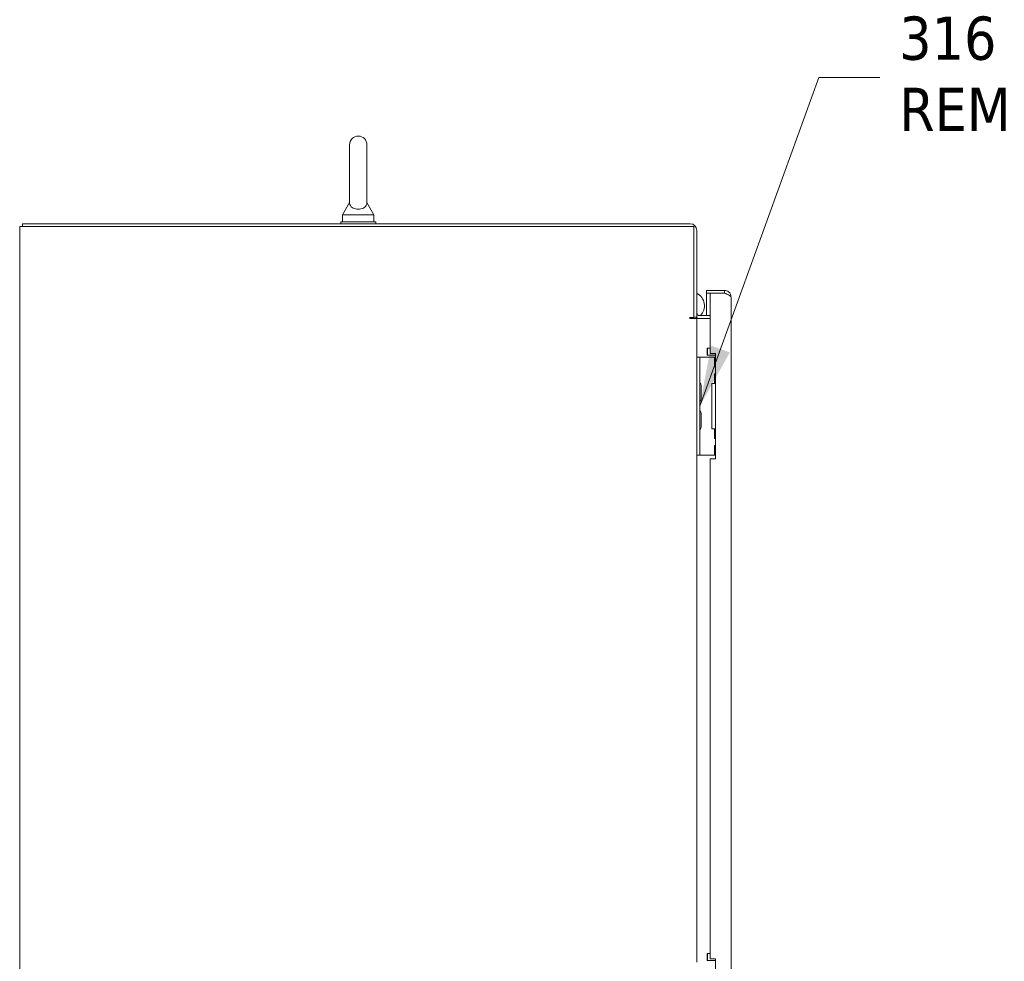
# Model space of a CAD drawing. Header units: inches. Extents: x 15 to 357, y 5 to 227.
# Tile 9 of 107: x 17 to 52, y 142 to 176. Entities that reach past the tile are written whole.
import ezdxf

# ---------------------------------------------------------------- set-up
doc = ezdxf.new("R2010")
doc.units = ezdxf.units.IN
doc.header["$LTSCALE"] = 22
doc.header["$MEASUREMENT"] = 0
doc.layers.get('0').update_dxf_attribs({"lineweight": 0})
doc.layers.add('Symbol (ANSI)', color=7, linetype='Continuous', lineweight=5)
doc.layers.add('Visible (ANSI)', color=7, linetype='Continuous', lineweight=5)
doc.styles.add('ROMANS', font='tahoma.ttf')
doc.dimstyles.new('Default (ANSI)$7', dxfattribs={"dimscale": 22, "dimtxt": 0.07, "dimasz": 0.098425, "dimexe": 0.125, "dimexo": 0.0625, "dimgap": 0.031496, "dimtad": 0, "dimtih": 1, "dimtoh": 1, "dimrnd": 1e-08, "dimzin": 0, "dimdsep": 46, "dimtxsty": 'ROMANS', "dimblk": 'Filled-1', "dimcen": 0.09, "dimdle": 0.393701, "dimclrd": 256, "dimclre": 256, "dimclrt": 256, "dimadec": 0, "dimazin": 0, "dimtfac": 0.928571, "dimtofl": 0, "dimtmove": 0, "dimatfit": 3, "dimfxl": 1, "dimtolj": 1, "dimtzin": 0, "dimlwd": -1, "dimlwe": -1, "dimarcsym": 0})

# ---------------------------------------------------------------- blocks, each defined once
blk = doc.blocks.new('Filled-1')
at = {"color": 0}
for p, q in [((0, 0), (-1, 0.179)), ((-1, 0.179), (-1, -0.179)), ((-1, 0), (0, 0)), ((-1, -0.179), (0, 0))]:
    blk.add_line(p, q, dxfattribs=at)
at = {"color": 0, "flags": 128}
blk.add_lwpolyline([(-1, -0.179), (0, 0), (-1, 0.179), (-1, -0.179)], dxfattribs=at)
at = {"color": 0}
blk.add_solid([(-1, -0.179), (0, 0), (-1, 0.179), (-1, -0.179)], dxfattribs=at)

msp = doc.modelspace()

# ---------------------------------------------------------------- linework, layer by layer
at = {"layer": 'Visible (ANSI)'}
for p, q in [((28.3399, 171.551), (28.3399, 169.491)), ((28.9599, 169.491), (28.9599, 171.551)), ((28.3399, 169.491), (28.0899, 169.051)), ((28.9599, 169.491), (29.2099, 169.051)), ((40.4698, 168.7385), (16.6894, 168.7385)), ((16.6894, 168.6365), (16.6894, 168.7385)), ((29.2749, 168.801), (28.0249, 168.801)), ((28.0249, 168.801), (28.0249, 168.7385)), ((28.0899, 169.051), (29.2099, 169.051)), ((28.0899, 169.051), (28.0899, 168.801)), ((29.2099, 169.051), (29.2099, 168.801)), ((29.2749, 168.801), (29.2749, 168.7385)), ((16.83, 168.6365), (16.5874, 168.6365)), ((16.5874, 108.7155), (16.5874, 168.6365)), ((16.83, 168.6365), (40.6104, 168.6365)), ((40.6104, 168.6365), (40.6104, 165.3948)), ((40.7124, 165.4145), (40.7124, 168.4959)), ((41.692, 166.3635), (41.0596, 166.3635)), ((41.0596, 166.2615), (41.0596, 166.3635)), ((41.692, 166.2615), (41.692, 166.3635)), ((41.692, 166.2615), (41.0596, 166.2615)), ((41.1846, 166.2608), (41.0596, 166.2608)), ((41.0596, 166.2608), (41.0596, 165.4655)), ((41.1846, 166.2608), (41.1846, 164.1135)), ((41.1846, 166.2608), (41.692, 166.2608)), ((41.9346, 166.1209), (41.9346, 115.2311)), ((40.4698, 165.3948), (40.6104, 165.3948)), ((40.7124, 165.3635), (40.4698, 165.3635)), ((40.7124, 165.4145), (40.6104, 165.4145)), ((40.8061, 165.3635), (40.7124, 165.3635)), ((40.7124, 165.3635), (40.7124, 163.9883)), ((41.1846, 165.4655), (40.8061, 165.4655)), ((41.1846, 165.3635), (40.8061, 165.3635)), ((41.0776, 164.291), (41.0876, 164.301)), ((41.0776, 164.061), (41.0776, 164.291)), ((41.0876, 164.301), (41.0876, 164.051)), ((41.1846, 164.301), (41.0876, 164.301)), ((40.8164, 163.9885), (40.7124, 163.9885)), ((40.7124, 163.8635), (40.7124, 163.9883)), ((40.7124, 160.6135), (40.7124, 163.8635)), ((40.8164, 163.9885), (40.8164, 163.8635)), ((40.8789, 163.9885), (40.8164, 163.9885)), ((40.8164, 160.6135), (40.8164, 163.8635)), ((41.3386, 163.9885), (40.8789, 163.9885)), ((41.0776, 164.061), (41.0876, 164.051)), ((41.3721, 164.051), (41.0876, 164.051)), ((41.1846, 164.1135), (41.3721, 164.1135)), ((41.3721, 163.9885), (41.3386, 163.9885)), ((41.3386, 163.9885), (41.3386, 163.6448)), ((41.3721, 164.1135), (41.3721, 160.3635)), ((41.3721, 163.6448), (41.3386, 163.6448)), ((41.3386, 163.3948), (41.3721, 163.3948)), ((41.3386, 163.3948), (41.3386, 163.051)), ((40.8685, 162.5032), (40.8685, 162.9738)), ((41.2436, 163.051), (41.3386, 163.051)), ((41.2436, 161.426), (41.2436, 163.051)), ((41.3721, 163.051), (41.3386, 163.051)), ((40.8685, 161.5032), (40.8685, 161.9738)), ((41.3386, 161.426), (41.2436, 161.426)), ((41.3386, 161.426), (41.3721, 161.426)), ((41.3386, 161.426), (41.3386, 161.0823)), ((41.3721, 161.0823), (41.3386, 161.0823)), ((41.3386, 160.8323), (41.3721, 160.8323)), ((41.3386, 160.8323), (41.3386, 160.4885)), ((40.7124, 160.4887), (40.7124, 160.6135)), ((40.7124, 160.4887), (40.7124, 142.4258)), ((40.7124, 160.4885), (40.8164, 160.4885)), ((40.8164, 160.6135), (40.8164, 160.4885)), ((40.8789, 160.4885), (40.8164, 160.4885)), ((41.3386, 160.4885), (40.8789, 160.4885)), ((41.1846, 160.3635), (41.1846, 142.551)), ((41.3721, 160.3635), (41.1846, 160.3635)), ((41.3386, 160.4885), (41.3721, 160.4885)), ((41.0776, 142.7285), (41.0876, 142.7385)), ((41.0776, 142.4985), (41.0776, 142.7285)), ((41.0776, 142.4985), (41.0876, 142.4885)), ((41.0876, 142.7385), (41.0876, 142.4885)), ((41.1846, 142.7385), (41.0876, 142.7385)), ((41.3721, 142.4885), (41.0876, 142.4885)), ((41.1846, 142.551), (41.3721, 142.551)), ((41.3721, 142.551), (41.3721, 138.801))]:
    msp.add_line(p, q, dxfattribs=at)
for centre, radius, start, end in [((28.6499, 171.551), 0.31, 0, 180), ((40.4698, 168.4959), 0.2426, 0, 90), ((40.4838, 165.8137), 0.5, 315.86476, 62.7986), ((40.4698, 165.3791), 0.0156, 90, 270), ((40.8061, 165.5593), 0.1957, 227.68574, 270), ((40.4838, 165.8137), 0.5, 295.79531, 299.55308), ((40.8061, 165.5593), 0.0938, 180, 270), ((40.8476, 163.0793), 0.0312, 180, 230.25381), ((40.7549, 162.9678), 0.1138, 4.18099, 50.25381), ((40.8372, 162.9738), 0.0312, 0, 4.18099), ((40.8476, 162.3977), 0.0312, 129.74619, 180), ((40.7549, 162.5092), 0.1138, 309.74619, 355.81901), ((40.8372, 162.5032), 0.0312, 355.81901, 0), ((40.8476, 162.0793), 0.0312, 180, 230.25381), ((40.7549, 161.9678), 0.1138, 4.18099, 50.25381), ((40.8372, 161.9738), 0.0312, 0, 4.18099), ((40.8476, 161.3977), 0.0312, 129.74619, 180), ((40.7549, 161.5092), 0.1138, 309.74619, 355.81901), ((40.8372, 161.5032), 0.0312, 355.81901, 0)]:
    msp.add_arc(centre, radius, start, end, dxfattribs=at)
for points, knots in [([(28.9599, 169.491), (28.9599, 169.491), (28.9599, 169.4894), (28.9597, 169.4798), (28.959, 169.4671), (28.9521, 169.4281), (28.9403, 169.3909), (28.8876, 169.3317), (28.861, 169.312), (28.8037, 169.2831), (28.7728, 169.2723), (28.7079, 169.259), (28.6756, 169.256), (28.6115, 169.257), (28.5809, 169.2607), (28.5217, 169.2742), (28.4942, 169.2841), (28.4417, 169.3104), (28.4184, 169.3274), (28.3767, 169.3693), (28.3614, 169.395), (28.3412, 169.4499), (28.3401, 169.4769), (28.3399, 169.4895), (28.3399, 169.491), (28.3399, 169.491)], [0.9142381, 0.9142381, 0.9142381, 0.9142381, 0.9520549, 0.9520549, 1.0311037, 1.0311037, 1.1787345, 1.1787345, 1.276263, 1.276263, 1.362415, 1.362415, 1.4398265, 1.4398265, 1.5142017, 1.5142017, 1.5926848, 1.5926848, 1.6852455, 1.6852455, 1.8026878, 1.8026878, 1.9462224, 1.9462224, 1.9858069, 1.9858069, 1.9858069, 1.9858069]), ([(41.9346, 166.1209), (41.9346, 166.1928), (41.9007, 166.2639), (41.845, 166.3092), (41.8021, 166.344), (41.7472, 166.3635), (41.692, 166.3635)], [0, 0, 0, 0, 0.8887074, 0.8887074, 0.8887074, 1.5707963, 1.5707963, 1.5707963, 1.5707963]), ([(41.7861, 166.2252), (41.7798, 166.231), (41.773, 166.2361), (41.7658, 166.2406), (41.7437, 166.2542), (41.7179, 166.2615), (41.692, 166.2615)], [0.83656317, 0.83656317, 0.83656317, 0.83656317, 1.01853754, 1.01853754, 1.01853754, 1.57079633, 1.57079633, 1.57079633, 1.57079633]), ([(41.692, 166.2608), (41.7639, 166.2344), (41.835, 166.208), (41.8803, 166.1817), (41.9151, 166.1614), (41.9346, 166.1412), (41.9346, 166.1209)], [0, 0, 0, 0, 0.8887074, 0.8887074, 0.8887074, 1.5707963, 1.5707963, 1.5707963, 1.5707963])]:
    msp.add_open_spline(points, degree=3, knots=knots, dxfattribs=at)

# ---------------------------------------------------------------- texts
at = {"layer": 'Symbol (ANSI)', "insert": (47.9209, 173.9433), "char_height": 1.54, "width": 25.518572, "attachment_point": 4, "line_spacing_factor": 0.987884, "style": 'ROMANS'}
msp.add_mtext('{\\fTahoma|b0|i0;316 S.S. CONCEALED,\\P\\fTahoma|b0|i0;REMOVABLE HINGE (3 PL.)}', dxfattribs=at)

# ---------------------------------------------------------------- leaders
at = {"layer": 'Symbol (ANSI)', "annotation_type": 0, "has_hookline": 1, "hookline_direction": 0, "text_width": 25.2533}
msp.add_leader([(40.8164, 162.2385), (45.0626, 173.9433), (47.2279, 173.9433)], dimstyle='Default (ANSI)$7', override={"dimtad": 0}, dxfattribs=at)

doc.saveas('drawing.dxf')
